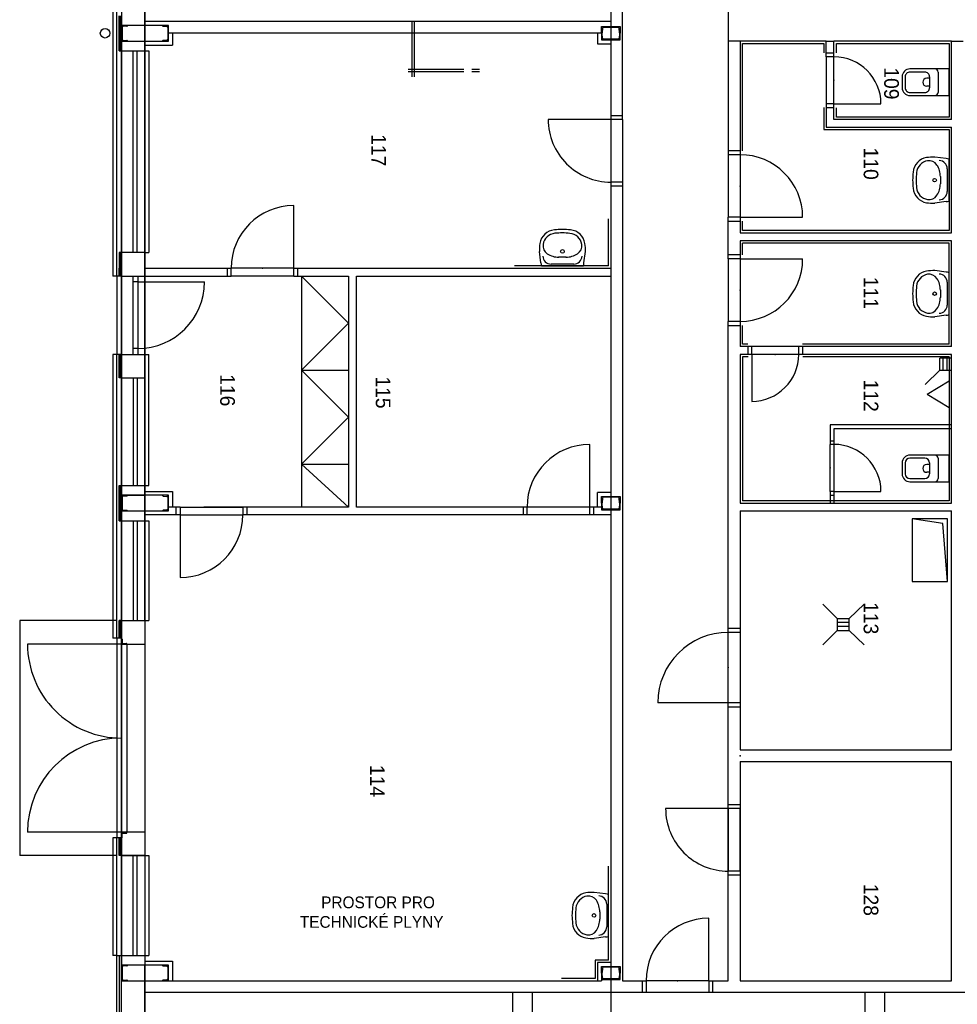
# Model space of a CAD drawing. Header units: millimetres. Extents: x -20525 to 389074, y 15321 to 305607.
# Tile 7 of 12: x -15332 to -3357, y 63581 to 76155. Entities that reach past the tile are written whole.
import ezdxf

# ---------------------------------------------------------------- set-up
doc = ezdxf.new("R2010")
doc.units = ezdxf.units.MM
doc.linetypes.add('DASHDOT', pattern=[10.4, 6.2, -2.1, 0, -2.1])
doc.linetypes.add('DASHED', pattern=[11.05, 8.7, -2.35])
doc.layers.add('_blok SENIK', color=254, linetype='Continuous')
doc.styles.add('VCDSTYLE03', font='txt')

# ---------------------------------------------------------------- blocks, each defined once
blk = doc.blocks.new('Senik')
at = {"color": 0}
for p, q in [((-4299.848411, 6719.906904), (-4299.848798, 3999.900827)), ((-16449.850244, 4849.915613), (-16449.850244, 4999.91576)), ((-16449.850244, 4849.915613), (-16449.850244, 3349.915692)), ((-15449.850814, 4849.915613), (-16449.850244, 4849.915613)), ((-16419.850525, 4819.915506), (-15479.850534, 4819.915506)), ((-16419.850525, 3379.915799), (-16419.850525, 4819.915506)), ((-15754.850803, 4819.915506), (-16094.851757, 4819.915506)), ((-16094.851757, 4819.915506), (-16094.851757, 4319.915403)), ((-15754.850803, 4319.915403), (-15754.850803, 4819.915506)), ((-15479.850534, 4819.915506), (-15479.850534, 3379.915799)), ((-15449.850814, 4849.915613), (-15449.850814, 3349.915692)), ((-13999.849393, 4849.915613), (-15349.850716, 4849.915613)), ((-15349.850716, 3249.915788), (-15349.850716, 4849.915613)), ((-15319.850997, 3219.916069), (-15319.849447, 4819.915506)), ((-15319.849447, 4819.915506), (-14029.849112, 4819.915893)), ((-14949.419343, 4782.690258), (-14968.844514, 4636.448021)), ((-14407.582646, 4819.915893), (-14942.114362, 4819.915893)), ((-14819.783844, 4796.810327), (-14529.578301, 4796.810327)), ((-14400.277666, 4782.690258), (-14380.499028, 4636.448021)), ((-14029.849112, 4819.915893), (-14029.849112, 2179.909778)), ((-13999.849393, 2149.909865), (-13999.849393, 4849.915613)), ((-12549.846421, 4849.915613), (-13899.849295, 4849.915613)), ((-13899.849295, 4849.915613), (-13899.849295, 2149.909865)), ((-12579.845365, 4819.915506), (-13869.848025, 4819.915893)), ((-13869.848025, 4819.915893), (-13869.848025, 2179.909778)), ((-13499.419472, 4782.690258), (-13518.844643, 4636.448021)), ((-12957.582775, 4819.915893), (-13492.114491, 4819.915893)), ((-13369.783973, 4796.810327), (-13079.57843, 4796.810327)), ((-12950.277795, 4782.690258), (-12930.499157, 4636.448021)), ((-12579.845365, 4819.915506), (-12579.845365, 2949.564934)), ((-12549.846421, 4849.915613), (-12549.845646, 2899.910213)), ((-10549.846011, 4849.915613), (-12449.846323, 4849.915613)), ((-12449.846323, 4849.915613), (-12449.845548, 2899.910213)), ((-12419.845829, 4819.915506), (-10579.84573, 4819.915506)), ((-12419.845829, 4819.915506), (-12419.845829, 2952.096563)), ((-12399.845499, 4849.916775), (-12399.845499, 4699.918954)), ((-12249.847677, 4849.916775), (-12399.845499, 4849.916775)), ((-12249.847677, 4793.916317), (-12399.845499, 4793.916317)), ((-12249.847677, 4699.918954), (-12249.847677, 4849.916775)), ((-12112.297158, 4819.915506), (-11772.296205, 4819.915506)), ((-11942.298232, 4539.915541), (-12112.297158, 4819.915506)), ((-11942.298232, 4539.915541), (-11772.296205, 4819.915506)), ((-11549.846216, 4849.915613), (-11549.846216, 3299.915643)), ((-11499.846167, 4849.915613), (-11499.845392, 3349.915692)), ((-10823.41381, 4819.915506), (-11163.414763, 4819.915506)), ((-11163.414763, 4819.915506), (-11163.414763, 4319.915403)), ((-10823.41381, 4319.915403), (-10823.41381, 4819.915506)), ((-10579.84573, 4819.915506), (-10579.84573, 2179.909972)), ((-10549.846786, 2149.910447), (-10549.846011, 4849.915613)), ((-7399.849124, 4849.915613), (-10449.849789, 4849.915613)), ((-10449.849789, 2149.910447), (-10449.849789, 4849.915613)), ((-10349.849691, 4799.914013), (-10349.849691, 4349.911634)), ((-9549.849682, 4799.913238), (-10349.849691, 4799.913238)), ((-9549.849682, 4799.913238), (-10290.641677, 4740.966448)), ((-9549.849682, 4349.91396), (-9549.849682, 4799.913238)), ((-7399.849124, 2149.911028), (-7399.849124, 4849.915613)), ((-7249.848977, 2149.911028), (-7249.848202, 4849.914837)), ((-4449.847395, 4849.915225), (-7249.848202, 4849.915613)), ((-4449.847395, 2149.911609), (-4449.847395, 4849.915225)), ((-16054.851097, 4679.915523), (-15794.851463, 4679.915523)), ((-14722.403741, 4708.88391), (-14626.88399, 4708.840502)), ((-13272.40387, 4708.88391), (-13176.884119, 4708.840502)), ((-12249.847677, 4745.919247), (-12399.845499, 4745.919247)), ((-12249.847677, 4699.918954), (-12399.845499, 4699.918954)), ((-12249.847677, 4699.918954), (-12066.753426, 4514.917067)), ((-11123.414104, 4679.915523), (-10863.414469, 4679.915523)), ((-10290.641677, 4740.966448), (-10349.849691, 4349.911634)), ((-15994.851659, 4569.807515), (-15854.850901, 4569.807515)), ((-15974.899388, 4569.807515), (-15974.899388, 4534.104656)), ((-15874.89929, 4569.807515), (-15874.89929, 4534.104656)), ((-11063.414665, 4569.807515), (-10923.413908, 4569.807515)), ((-11043.462395, 4569.807515), (-11043.462395, 4534.104656)), ((-10943.462297, 4569.807515), (-10943.462297, 4534.104656)), ((-16054.851097, 4509.806914), (-16054.851097, 4319.915403)), ((-15794.851463, 4319.915403), (-15794.851463, 4509.806914)), ((-11123.414104, 4509.806914), (-11123.414104, 4319.915403)), ((-10863.414469, 4319.915403), (-10863.414469, 4509.806914)), ((-10349.849691, 4349.911634), (-9549.849682, 4349.91396)), ((-15994.851659, 4259.915189), (-15854.850901, 4259.915189)), ((-15994.851659, 4219.915305), (-15854.850901, 4219.915305)), ((-11063.414665, 4259.915189), (-10923.413908, 4259.915189)), ((-11063.414665, 4219.915305), (-10923.413908, 4219.915305)), ((-15649.85101, 3349.915692), (-15649.85101, 3949.916281)), ((-10699.846933, 3349.915692), (-10699.846933, 3949.916281)), ((-3999.848892, 3999.900827), (-4299.849186, 3999.900827)), ((-4299.848798, 3999.900827), (-4299.848798, 3749.900582)), ((-9074.998044, 3541.767549), (-9259.999931, 3734.595702)), ((-8925.000222, 3541.767549), (-8739.998336, 3734.595702)), ((-4299.848798, 3749.900582), (-4299.849186, 1749.907729)), ((-3999.848892, 3749.900582), (-4299.849186, 3749.900582)), ((-8925.000222, 3541.767549), (-9074.998044, 3541.767549)), ((-9074.998044, 3391.769727), (-9074.998044, 3541.767549)), ((-9028.997751, 3391.769727), (-9028.997751, 3541.767549)), ((-8981.00068, 3391.769727), (-8981.00068, 3541.767549)), ((-8925.000222, 3391.769727), (-8925.000222, 3541.767549)), ((-16249.851599, 3349.915692), (-16449.850244, 3349.915692)), ((-16449.850244, 3249.915788), (-16449.850244, 3349.915692)), ((-16300.795776, 3379.915799), (-16419.850525, 3379.915799)), ((-16299.851648, 3249.915788), (-16299.851648, 3349.915692)), ((-16249.851599, 3349.915692), (-16249.851599, 3249.915788)), ((-15649.85101, 3349.915692), (-16249.851599, 3349.915692)), ((-15449.850814, 3349.915692), (-15649.85101, 3349.915692)), ((-15649.85101, 3349.915692), (-15649.85101, 3249.915788)), ((-15599.850961, 3349.915692), (-15599.850961, 3249.915788)), ((-15479.850534, 3379.915799), (-15599.458737, 3379.915799)), ((-11549.846216, 3299.915643), (-11297.057769, 3299.915643)), ((-11499.845392, 3349.915692), (-11299.847521, 3349.915692)), ((-11347.057818, 3299.915643), (-11347.057818, 3349.915692)), ((-11299.847521, 3349.915692), (-10699.847708, 3349.915692)), ((-11297.057769, 3349.915692), (-11297.057769, 3299.915643)), ((-10699.847708, 3299.915643), (-11297.057769, 3299.915643)), ((-10699.847708, 3349.915692), (-10699.847708, 3299.915643)), ((-10699.847708, 3299.915643), (-10549.846786, 3299.915643)), ((-10699.846933, 3349.915692), (-10549.846786, 3349.915692)), ((-10649.847659, 3299.915643), (-10649.847659, 3349.915692)), ((-9074.998044, 3391.769727), (-9259.999931, 3208.67567)), ((-9074.998044, 3391.769727), (-8925.000222, 3391.769727)), ((-8925.000222, 3391.769727), (-8739.998336, 3208.67567)), ((-16249.851599, 3249.915788), (-16449.850244, 3249.915788)), ((-16449.850244, 3249.915594), (-16449.850244, 2149.909284)), ((-16419.850525, 2179.909585), (-16419.850525, 3219.916069)), ((-16419.850525, 3219.916069), (-16299.766382, 3219.916069)), ((-16249.851599, 3249.915594), (-15649.85101, 3249.915594)), ((-15649.85101, 3249.915788), (-15349.850716, 3249.915788)), ((-15600.303647, 3219.916069), (-15319.850997, 3219.916069)), ((-14199.849589, 2149.909284), (-14199.849589, 2949.910068)), ((-13669.84938, 2149.909478), (-13669.84938, 2949.909487)), ((-12549.846421, 2949.910262), (-12449.845548, 2949.910262)), ((-12449.845548, 2899.910213), (-12549.845646, 2899.910213)), ((-12549.845646, 2899.910213), (-12549.845646, 2299.910206)), ((-12449.845548, 2899.909825), (-12449.845548, 2299.910206)), ((-12449.845548, 2299.910206), (-12549.845646, 2299.910206)), ((-12549.845646, 2299.910206), (-12549.845646, 2149.910059)), ((-12449.845548, 2299.910206), (-12449.845548, 2149.910059)), ((-12449.845548, 2299.909818), (-11849.845735, 2299.909818)), ((-16449.850244, 2149.909284), (-14999.850373, 2149.909478)), ((-16449.850244, 2149.909284), (-16449.850244, 1999.90623)), ((-15051.144917, 2179.909778), (-16419.850525, 2179.909585)), ((-15049.850422, 2149.909478), (-15049.850422, 1999.90623)), ((-14999.850373, 2149.909478), (-14999.850373, 1999.90623)), ((-14999.850373, 2149.909284), (-14199.848039, 2149.909284)), ((-14199.849589, 2149.909671), (-13999.849393, 2149.909671)), ((-14199.849589, 2149.909671), (-14199.849589, 1999.90623)), ((-14029.849112, 2179.909778), (-14151.032414, 2179.909778)), ((-14149.84954, 1999.90623), (-14149.84954, 2149.909671)), ((-13899.849295, 2149.909865), (-13669.84938, 2149.909865)), ((-13719.581228, 2179.909778), (-13869.848025, 2179.909778)), ((-13719.849429, 2149.909478), (-13719.849429, 1999.90623)), ((-13669.84938, 2149.909865), (-13669.84938, 1999.90623)), ((-13669.84938, 2149.909478), (-12869.850146, 2149.909865)), ((-12869.84937, 2149.910059), (-12549.846421, 2149.910059)), ((-12869.84937, 2149.910059), (-12869.84937, 1999.90623)), ((-12819.850097, 1999.906424), (-12819.850097, 2149.909865)), ((-12579.845365, 2179.909778), (-12819.467949, 2179.909778)), ((-12579.845365, 2250.102587), (-12579.845365, 2179.909778)), ((-12549.845646, 2249.910157), (-12449.845548, 2249.910157)), ((-12449.845548, 2149.910059), (-10549.846786, 2149.910447)), ((-12419.845829, 2251.977666), (-12419.845829, 2179.909972)), ((-12419.845829, 2179.909972), (-10579.84573, 2179.909972)), ((-10449.849789, 2149.910447), (-8899.849044, 2149.91064)), ((-8949.849093, 2149.911028), (-8949.849093, 1999.90778)), ((-8899.849044, 2149.91064), (-7999.848937, 2149.910834)), ((-8899.849044, 2149.91064), (-8899.849044, 1999.906424)), ((-7999.848937, 2149.910834), (-7399.849124, 2149.911028)), ((-7999.848937, 2149.910834), (-7999.848937, 1999.906424)), ((-7949.848888, 1999.906424), (-7949.848888, 2149.909865)), ((-7249.848977, 2149.911028), (-4449.847395, 2149.911609)), ((-6699.849213, 1999.906424), (-6699.849213, 2149.909865)), ((-6649.849164, 2149.910834), (-6649.849164, 1999.906424)), ((-5849.849155, 2149.91064), (-6649.849164, 2149.910834)), ((-5849.849155, 2149.91064), (-5849.849155, 1999.906424)), ((-5799.849106, 2149.911028), (-5799.849106, 1999.90778)), ((-20699.842008, 1999.90623), (-16449.850244, 1999.90623)), ((-16449.850244, 1999.90623), (-14999.850373, 1999.90623)), ((-14999.850373, 1999.905842), (-14199.849589, 1999.905842)), ((-13669.84938, 1999.90623), (-14199.849589, 1999.90623)), ((-13669.84938, 1999.905842), (-12869.84937, 1999.905842)), ((-8899.849044, 1999.906424), (-12869.84937, 1999.90623)), ((-7999.848937, 1999.906036), (-8899.849044, 1999.906424)), ((-4449.847395, 1999.90623), (-7999.848937, 1999.906424)), ((-7999.848937, 1999.905649), (-7999.848937, 1099.905542)), ((-6649.849164, 1999.906036), (-5849.849155, 1999.906424)), ((-6649.849164, 1999.905649), (-6649.849164, 1199.90564)), ((-4449.847395, 1749.907729), (-4449.847395, 1999.90623)), ((-4449.849333, 1799.907778), (-4299.849186, 1799.907778)), ((-4449.847395, 1749.907729), (-5249.847404, 1749.907341)), ((-4449.849333, 1749.907729), (-4449.849333, 949.90772)), ((-4449.847395, 1749.907729), (-4299.849186, 1749.907729)), ((-4299.848798, 1749.907729), (-4299.848798, 949.90772)), ((-4449.849333, 899.907671), (-4299.849186, 899.907768)), ((-4449.847008, 649.90762), (-4449.847008, 949.90772)), ((-4449.847008, 949.90772), (-4299.849186, 949.90772)), ((-4299.849186, 949.90772), (-4299.849186, -500.233858)), ((-15449.849264, 649.90762), (-20699.842008, 649.907668)), ((-15499.849313, 499.907424), (-15499.849313, 649.90762)), ((-15449.849264, 649.907668), (-15449.849264, 499.907424)), ((-15449.849264, 649.907668), (-14649.85003, 649.907668)), ((-14649.85003, 649.907668), (-14649.85003, 499.907327)), ((-14649.85003, 649.90762), (-4449.84662, 649.90762)), ((-14599.849981, 649.907668), (-14599.849981, 499.907279)), ((-16634.849806, 499.907279), (-16634.849806, 619.907319)), ((-16634.849806, 619.907319), (-16549.848792, 619.907319)), ((-16625.34961, 592.265595), (-16625.34961, 499.907279)), ((-16555.831373, 609.828864), (-16613.385999, 605.224494)), ((-16464.847779, 619.907416), (-16549.848792, 619.907416)), ((-16549.848792, 619.907416), (-16549.848792, 616.308023)), ((-16549.848792, 619.907319), (-16549.848792, 616.307926)), ((-16543.866212, 609.828961), (-16486.311585, 605.224591)), ((-16474.347974, 592.265692), (-16474.347974, 499.907279)), ((-16464.847779, 499.907279), (-16464.847779, 619.907416)), ((-10634.848575, 499.907279), (-10634.848575, 619.907319)), ((-10634.848575, 619.907319), (-10549.847561, 619.907319)), ((-10625.348379, 592.265595), (-10625.348379, 499.907279)), ((-10555.830142, 609.828864), (-10613.384769, 605.224494)), ((-10464.846548, 619.907416), (-10549.847561, 619.907416)), ((-10549.847561, 619.907416), (-10549.847561, 616.308023)), ((-10549.847561, 619.907319), (-10549.847561, 616.307926)), ((-10543.864981, 609.828961), (-10486.310354, 605.224591)), ((-10474.346743, 592.265692), (-10474.346743, 499.907279)), ((-10464.846548, 499.907279), (-10464.846548, 619.907416)), ((-4634.847344, 499.907279), (-4634.847344, 619.907319)), ((-4634.847344, 619.907319), (-4549.84633, 619.907319)), ((-4625.347149, 592.265595), (-4625.347149, 499.907279)), ((-4555.828911, 609.828864), (-4613.383538, 605.224494)), ((-4464.845317, 619.907416), (-4549.84633, 619.907416)), ((-4549.84633, 619.907416), (-4549.84633, 616.308023)), ((-4549.84633, 619.907319), (-4549.84633, 616.307926)), ((-4543.86375, 609.828961), (-4486.309123, 605.224591)), ((-4474.345512, 592.265692), (-4474.345512, 499.907279)), ((-4464.845317, 499.907279), (-4464.845317, 619.907416)), ((-21350.109296, 499.907327), (-16699.850489, 499.906697)), ((-16699.850489, 499.906697), (-16699.850489, -5450.094872)), ((-16634.849806, 379.907239), (-16634.849806, 499.907279)), ((-16549.848792, 379.907239), (-16634.849806, 379.907239)), ((-16625.34961, 499.907279), (-16625.34961, 407.548962)), ((-16613.385999, 394.590063), (-16555.831373, 389.985693)), ((-16549.850342, 379.907239), (-16549.850342, -5150.097291)), ((-16549.848792, 383.506631), (-16549.848792, 379.907239)), ((-16549.848792, 383.506631), (-16549.848792, 379.907239)), ((-16549.848792, 379.907239), (-16549.848792, 379.907239)), ((-16549.848792, 379.907239), (-16464.847779, 379.907239)), ((-16549.848792, 379.907239), (-16549.848792, 379.907239)), ((-16486.311585, 394.590063), (-16543.866212, 389.985693)), ((-16474.347974, 499.907279), (-16474.347974, 407.548962)), ((-16464.847779, 499.907279), (-15449.849264, 499.907424)), ((-16464.847779, 379.907239), (-16464.847779, 499.907279)), ((-16414.84773, 329.907238), (-16414.84773, 499.907279)), ((-15449.849264, 499.907424), (-14649.85003, 499.907376)), ((-15449.849264, 499.907424), (-15449.849264, -300.092585)), ((-15449.849264, 499.907424), (-14649.85003, 499.907376)), ((-14649.85003, 499.907424), (-13549.850502, 499.907376)), ((-13579.853322, 469.907269), (-14179.85391, 469.907269)), ((-13579.853322, 469.907269), (-13579.853322, -730.092745)), ((-13549.850502, -3550.09456), (-13549.850502, 499.907279)), ((-13449.850404, 499.907376), (-10634.848575, 499.908974)), ((-13449.850404, -2750.095907), (-13449.850404, 499.907376)), ((-10684.848624, 499.907279), (-10684.848624, 329.907214)), ((-10634.848575, 379.907239), (-10634.848575, 499.907279)), ((-10549.847561, 379.907239), (-10634.848575, 379.907239)), ((-10625.348379, 499.907279), (-10625.348379, 407.548962)), ((-10613.384769, 394.590063), (-10555.830142, 389.985693)), ((-10549.847561, 383.506631), (-10549.847561, 379.907239)), ((-10549.847561, 383.506631), (-10549.847561, 379.907239)), ((-10549.847561, 379.907239), (-10549.847561, 379.907239)), ((-10549.847561, 379.907239), (-10464.846548, 379.907239)), ((-10549.847561, 379.907239), (-10549.847561, 379.907239)), ((-10486.310354, 394.590063), (-10543.864981, 389.985693)), ((-10499.849063, 379.907239), (-10499.849063, 229.907237)), ((-10474.346743, 499.907279), (-10474.346743, 407.548962)), ((-10464.846548, 379.907239), (-10464.846548, 499.907279)), ((-10399.848965, 499.907473), (-10399.848965, 229.907237)), ((-10399.848965, 499.907473), (-4634.847344, 499.907279)), ((-4714.8475, 469.907269), (-5914.847126, 469.907172)), ((-5559.418044, 432.681585), (-5578.843215, 286.439373)), ((-5017.581348, 469.90722), (-5552.113064, 469.90722)), ((-5429.782546, 446.801654), (-5139.577003, 446.801654)), ((-5010.276368, 432.681585), (-4990.49773, 286.439349)), ((-4714.8475, 469.907269), (-4714.8475, 299.907204)), ((-4684.847393, 499.907279), (-4684.847393, 329.907214)), ((-4634.847344, 379.907239), (-4634.847344, 499.907279)), ((-4549.84633, 379.907239), (-4634.847344, 379.907239)), ((-4625.347149, 499.907279), (-4625.347149, 407.548962)), ((-4613.383538, 394.590063), (-4555.828911, 389.985693)), ((-4549.84633, 383.506631), (-4549.84633, 379.907239)), ((-4549.84633, 383.506631), (-4549.84633, 379.907239)), ((-4549.84633, 379.907239), (-4549.84633, 379.907239)), ((-4549.84633, 379.907239), (-4464.845317, 379.907239)), ((-4549.84633, 379.907239), (-4549.84633, 379.907239)), ((-4486.309123, 394.590063), (-4543.86375, 389.985693)), ((-4474.345512, 499.907279), (-4474.345512, 407.548962)), ((-4464.845317, 379.907239), (-4464.845317, 499.907279)), ((-4464.845317, 379.907239), (-4449.847008, 379.907239)), ((-4449.847008, -5150.093415), (-4449.847008, 379.907239)), ((-16550.935547, 329.907238), (-16414.84773, 329.907238)), ((-10499.849063, 329.907238), (-10684.848624, 329.907214)), ((-10499.849063, 279.907238), (-10399.848965, 279.907238)), ((-5332.402443, 358.875237), (-5236.882692, 358.831829)), ((-4714.8475, 299.907204), (-4479.847502, 299.907204)), ((-4684.847393, 329.907214), (-4449.847008, 329.907238)), ((-4479.847502, 299.907204), (-4479.847502, -130.092738)), ((-13617.078957, 156.10382), (-13763.321194, 175.528991)), ((-13579.853322, -385.732828), (-13579.853322, 148.79884)), ((-10499.849063, 229.907237), (-11299.849072, 229.907479)), ((-10399.848965, 229.907237), (-10499.849063, 229.907237)), ((-10499.849063, 229.907237), (-10499.849063, -570.092772)), ((-10499.849063, 229.907237), (-10499.849063, -570.092772)), ((-10399.848965, 229.907237), (-10399.848965, -570.092772)), ((-13602.958889, 26.468322), (-13602.958889, -263.737318)), ((-13690.885305, -70.911781), (-13690.928713, -166.43163)), ((-13617.078957, -393.037808), (-13763.321194, -412.816567)), ((-4299.849186, -500.233858), (-4299.849186, -750.233861)), ((-3999.848892, -500.233858), (-4299.849186, -500.233858)), ((-10499.849063, -570.092772), (-10499.849063, -2750.095907)), ((-10399.848965, -570.092772), (-10499.849063, -570.092772)), ((-10499.849063, -620.092676), (-10399.848965, -620.092676)), ((-10399.848965, -570.092772), (-10399.848965, -4200.09636)), ((-4299.849186, -750.233861), (-4299.849186, -5450.09526)), ((-3999.848892, -750.233861), (-4299.849186, -750.233861)), ((-16085.740685, -1176.80608), (-16085.740685, -1276.799977)), ((-16055.742516, -1176.80608), (-16055.742516, -1276.799977)), ((-16085.740685, -1376.803176), (-16085.740685, -2086.798601)), ((-16055.742516, -1376.803176), (-16055.742516, -2086.798601)), ((-16705.222255, -2011.285187), (-15995.22683, -2011.285187)), ((-16705.222255, -2041.283356), (-15995.22683, -2041.283356)), ((-10499.849063, -2750.095907), (-13449.850404, -2750.095907)), ((-13449.850404, -3550.09456), (-13449.850404, -2850.094455)), ((-13449.850404, -2850.094455), (-10499.849063, -2850.096393)), ((-12849.849816, -2850.095618), (-13449.850404, -3450.094462)), ((-12249.850778, -3450.094462), (-12849.849816, -2850.095618)), ((-12249.850778, -3450.094462), (-12249.850003, -2850.09523)), ((-11649.85019, -2850.095618), (-12249.850778, -3450.094462)), ((-11649.85019, -2850.095618), (-11049.851152, -3450.094462)), ((-11049.851152, -3450.094462), (-11049.850377, -2850.096005)), ((-11049.851152, -3450.094462), (-10499.849063, -2850.096393)), ((-10499.849063, -2850.096393), (-10499.849063, -4200.09636)), ((-13549.850502, -3500.094511), (-13449.850404, -3500.094511)), ((-13449.850404, -3450.094462), (-10499.849063, -3450.094462)), ((-13549.850502, -3550.09456), (-14349.851286, -3550.09456)), ((-13449.850404, -3550.09456), (-13549.850502, -3550.09456)), ((-13549.850502, -3550.09456), (-13549.850502, -4350.094569)), ((-13449.850404, -3550.09456), (-13449.850404, -4350.094569)), ((-10499.849063, -4150.096311), (-10399.848965, -4150.096311)), ((-10499.849063, -4200.09636), (-10399.848965, -4200.09636)), ((-10499.849063, -4200.09636), (-10499.849063, -4700.093362)), ((-10499.849063, -5000.096369), (-10499.849063, -4200.09636)), ((-10399.848965, -5000.096369), (-10399.848965, -4200.09636)), ((-10399.848965, -5000.096369), (-10399.848965, -4200.09636)), ((-13449.850404, -4350.094569), (-13549.850502, -4350.094569)), ((-13549.850502, -5450.09526), (-13549.850502, -4350.094569)), ((-13549.850502, -4400.095005), (-13449.850404, -4400.095005)), ((-13449.850404, -5450.09526), (-13449.850404, -4350.094569)), ((-13374.851881, -5540.088216), (-13374.851881, -4690.087771)), ((-10499.849063, -5000.096369), (-10499.849063, -4700.093362)), ((-10499.849063, -5000.096369), (-10499.849063, -5150.096516)), ((-10499.849063, -5000.096369), (-10399.848965, -5000.096369)), ((-10399.848965, -5000.096369), (-10399.848965, -5450.096035)), ((-10399.848965, -5000.096369), (-9599.848955, -5000.096369)), ((-16449.848694, -5150.097291), (-16649.84889, -5150.097291)), ((-16649.84889, -5150.097291), (-16649.84889, -5750.098654)), ((-16549.848792, -5150.097291), (-16649.84889, -5150.097291)), ((-16649.84889, -5150.097291), (-16649.84889, -5225.097364)), ((-16549.848792, -5100.098017), (-16399.853296, -5100.098017)), ((-16449.848694, -5150.097291), (-16549.848792, -5150.097291)), ((-16449.848694, -5750.098654), (-16449.848694, -5150.097291)), ((-16449.848694, -5225.097364), (-16449.848694, -5150.097291)), ((-16399.853296, -5450.092934), (-16399.853296, -5100.098017)), ((-10699.849259, -5450.092934), (-10699.849259, -5100.098017)), ((-10699.849259, -5100.098017), (-10499.849063, -5100.098017)), ((-10449.849014, -5150.096516), (-10649.84921, -5150.096516)), ((-10649.84921, -5150.096516), (-10649.84921, -5750.097879)), ((-10549.849112, -5150.096516), (-10649.84921, -5150.096516)), ((-10649.84921, -5150.096516), (-10649.84921, -5225.096589)), ((-10449.849014, -5150.096516), (-10549.849112, -5150.096516)), ((-10398.679268, -5050.096418), (-10499.849063, -5050.096418)), ((-10449.849014, -5750.097879), (-10449.849014, -5150.096516)), ((-10449.849014, -5225.096589), (-10449.849014, -5150.096516)), ((-4699.849578, -5450.092934), (-4699.849578, -5100.098017)), ((-4699.849578, -5100.098017), (-4449.857472, -5100.098017)), ((-4449.849333, -5150.095741), (-4649.849529, -5150.095741)), ((-4649.849529, -5150.095741), (-4649.849529, -5750.097104)), ((-4549.849431, -5150.095741), (-4649.849529, -5150.095741)), ((-4649.849529, -5150.095741), (-4649.849529, -5225.095814)), ((-4449.849333, -5150.095741), (-4549.849431, -5150.095741)), ((-4449.849333, -5750.097104), (-4449.849333, -5150.095741)), ((-4449.849333, -5225.095814), (-4449.849333, -5150.095741)), ((-16649.84889, -5225.097364), (-16646.887831, -5225.097364)), ((-16649.84889, -5225.097364), (-16649.84889, -5225.097364)), ((-16640.9068, -5219.575996), (-16636.876039, -5169.180622)), ((-16625.413172, -5158.597547), (-16549.848792, -5158.597547)), ((-16549.848792, -5158.597547), (-16474.284412, -5158.597547)), ((-16462.821546, -5169.180622), (-16458.790784, -5219.575996)), ((-16452.809754, -5225.097364), (-16449.848694, -5225.097364)), ((-10649.84921, -5225.096589), (-10646.88815, -5225.096589)), ((-10649.84921, -5225.096589), (-10649.84921, -5225.096589)), ((-10640.90712, -5219.575221), (-10636.876358, -5169.179847)), ((-10625.413492, -5158.596772), (-10549.849112, -5158.596772)), ((-10549.849112, -5158.596772), (-10474.284731, -5158.596772)), ((-10462.821865, -5169.179847), (-10458.791103, -5219.575221)), ((-10452.810073, -5225.096589), (-10449.849014, -5225.096589)), ((-4649.849529, -5225.095814), (-4646.888469, -5225.095814)), ((-4649.849529, -5225.095814), (-4649.849529, -5225.095814)), ((-4640.907439, -5219.574446), (-4636.876677, -5169.179072)), ((-4625.413811, -5158.595997), (-4549.849431, -5158.595997)), ((-4549.849431, -5158.595997), (-4474.285051, -5158.595997)), ((-4462.822185, -5169.179072), (-4458.791423, -5219.574446)), ((-4452.810393, -5225.095814), (-4449.849333, -5225.095814)), ((-16324.850122, -5450.094872), (-16324.850122, -5400.094048)), ((-16324.850122, -5400.094048), (-13749.850698, -5400.094048)), ((-13749.850698, -5450.092934), (-13749.850698, -5400.094048)), ((-10774.852433, -5400.095211), (-12449.850199, -5400.095211)), ((-12449.850199, -5450.09526), (-12449.850199, -5400.095211)), ((-10774.852433, -5450.09526), (-10774.852433, -5400.095211)), ((-10324.851992, -5450.092934), (-10324.851992, -5400.092885)), ((-10324.851992, -5400.092885), (-9049.852292, -5400.092885)), ((-9049.852292, -5450.096035), (-9049.852292, -5400.092885)), ((-6049.854002, -5450.094484), (-6049.854002, -5400.094435)), ((-6049.854002, -5400.094435), (-4774.851202, -5400.094435)), ((-4774.851202, -5450.094872), (-4774.851202, -5400.094435)), ((-16634.851356, -5450.094872), (-22449.854576, -5450.096035)), ((-16649.84889, -5450.092934), (-22449.846824, -5450.096035)), ((-16774.850563, -5450.094872), (-16699.850489, -5450.094872)), ((-16699.850489, -5450.097973), (-16449.848694, -5450.097973)), ((-16649.855091, -5450.094872), (-16649.855091, -5750.098654)), ((-10649.84921, -5450.097197), (-16649.855091, -5450.094872)), ((-16324.850122, -5450.095647), (-16649.84889, -5450.092934)), ((-16324.850122, -5450.094872), (-16449.854895, -5450.094872)), ((-16449.854895, -5450.094872), (-10649.84921, -5450.09526)), ((-16324.850122, -5750.098654), (-16324.850122, -5450.095647)), ((-16324.850122, -5750.098654), (-16324.850122, -5450.095647)), ((-13549.850502, -5450.092934), (-13749.850698, -5450.092934)), ((-13749.850698, -5450.092934), (-13749.850698, -5750.092841)), ((-13449.850404, -5750.094391), (-13449.850404, -5450.094872)), ((-13449.850404, -5450.09526), (-12449.850199, -5450.09526)), ((-12449.850199, -5750.094391), (-12449.850199, -5450.09526)), ((-12449.850199, -5450.09526), (-12149.849905, -5450.09526)), ((-12149.849905, -5750.094779), (-12149.849905, -5450.09526)), ((-10774.852433, -5750.098267), (-10774.852433, -5450.09526)), ((-10774.851658, -5450.09526), (-10649.84921, -5450.09526)), ((-10649.849985, -5750.097879), (-10649.84921, -5450.097197)), ((-10399.848965, -5450.096035), (-10649.84921, -5450.096035)), ((-10449.855215, -5450.096035), (-4649.849529, -5450.096035)), ((-10449.849014, -5750.097879), (-10449.849014, -5450.096035)), ((-10449.849014, -5450.096035), (-4649.849529, -5450.096035)), ((-10324.851992, -5450.096035), (-10399.848965, -5450.096035)), ((-10324.851992, -5750.098267), (-10324.851992, -5450.096035)), ((-9049.852292, -5450.096035), (-8749.851998, -5450.096035)), ((-9049.852292, -5750.095166), (-9049.852292, -5450.096035)), ((-8749.851998, -5450.096035), (-6349.852746, -5450.094097)), ((-8749.851998, -5750.095554), (-8749.851998, -5450.096035)), ((-6349.851196, -5450.094484), (-6349.852746, -5750.094003)), ((-6349.851196, -5450.094484), (-6049.850901, -5450.094872)), ((-6049.854002, -5750.094391), (-6049.854002, -5450.094872)), ((-6049.854002, -5450.094872), (-4649.849529, -5450.094872)), ((-6049.850901, -5450.094872), (-6049.852452, -5750.094003)), ((-4774.852365, -5750.094779), (-4774.851202, -5450.094872)), ((-4774.851202, -5450.094872), (-4649.849529, -5450.094872)), ((-4649.849529, -5450.094872), (-4649.849529, -5750.097104)), ((-4299.849186, -5450.09526), (-4649.849529, -5450.09526)), ((-4649.849529, -5450.096035), (-4649.849529, -5750.097104)), ((1350.153058, -5450.09526), (-4299.849186, -5450.09526)), ((-13749.850698, -5550.09497), (-16324.850122, -5550.095358)), ((-13749.850698, -5600.095407), (-16324.850122, -5600.095407)), ((-13449.850404, -5540.088216), (-12449.850199, -5540.088216)), ((-12449.850199, -5600.093081), (-13449.850404, -5600.093081)), ((-13374.850331, -5540.088216), (-13374.850331, -5600.092694)), ((-12524.849497, -5540.088216), (-12524.849497, -5600.092694)), ((-12149.849905, -5550.095358), (-10774.852433, -5550.095358)), ((-12149.849905, -5600.095407), (-10774.852433, -5600.095407)), ((-10324.851992, -5550.095358), (-9049.852292, -5550.095358)), ((-10324.851992, -5600.095407), (-9049.852292, -5600.095407)), ((-4774.851202, -5550.095358), (-6049.852452, -5550.095358)), ((-4774.851202, -5600.095407), (-6049.850901, -5600.094631)), ((-22464.348265, -5750.099429), (-16649.84889, -5750.098654)), ((-22449.846824, -5750.099429), (-16649.84889, -5750.099429)), ((-16774.852113, -5750.098654), (-16324.850122, -5750.098654)), ((-16774.850563, -5765.099677), (-16329.521155, -5765.099677)), ((-16324.850122, -5780.099536), (-16774.850563, -5780.099536)), ((-16649.855091, -5750.098654), (-10649.849985, -5750.097879)), ((-16649.84889, -5675.098581), (-16646.887831, -5675.098581)), ((-16649.84889, -5750.098654), (-16649.84889, -5675.098581)), ((-16649.84889, -5675.098581), (-16649.84889, -5675.098581)), ((-16649.84889, -5750.098654), (-16449.848694, -5750.098654)), ((-16549.848792, -5750.098654), (-16649.84889, -5750.098654)), ((-16649.84889, -5750.099429), (-16324.850122, -5750.098654)), ((-16640.9068, -5680.619949), (-16636.876039, -5731.015323)), ((-16625.413172, -5741.598398), (-16549.848792, -5741.598398)), ((-16549.848792, -5741.598398), (-16474.284412, -5741.598398)), ((-16449.848694, -5750.098654), (-16549.848792, -5750.098654)), ((-16462.821546, -5731.015323), (-16458.790784, -5680.619949)), ((-16452.809754, -5675.098581), (-16449.848694, -5675.098581)), ((-16449.848694, -5675.098581), (-16449.848694, -5750.098654)), ((-10649.84921, -5750.097879), (-16449.848694, -5750.098654)), ((-16324.850122, -5780.099536), (-16324.850122, -5750.098654)), ((-13749.850698, -5750.092841), (-13449.850404, -5750.094391)), ((-13749.850698, -5754.723178), (-13749.850698, -5780.099149)), ((-13749.850698, -5765.099289), (-13449.850404, -5765.099289)), ((-13749.850698, -5780.099149), (-13549.850502, -5780.099536)), ((-13449.850404, -5780.099149), (-13549.850502, -5780.099149)), ((-13449.850404, -5750.094391), (-13449.850404, -5780.099149)), ((-13449.850404, -5750.094391), (-12449.850199, -5750.094391)), ((-13449.850404, -5780.099149), (-13449.850404, -5860.099305)), ((-12449.850199, -5750.094391), (-12449.850199, -5780.099149)), ((-12449.850199, -5750.094779), (-12149.849905, -5750.094779)), ((-12449.850199, -5765.099289), (-12152.097055, -5765.099289)), ((-12149.849905, -5780.099149), (-12449.850199, -5780.099149)), ((-12449.850199, -5780.099149), (-12449.849424, -5860.099305)), ((-12149.849905, -5750.094779), (-12149.849905, -5780.099149)), ((-10774.852433, -5780.099536), (-10774.852433, -5750.098267)), ((-10774.852433, -5750.098267), (-10324.851992, -5750.098267)), ((-10774.852433, -5765.099677), (-10328.618428, -5765.099677)), ((-10324.851992, -5780.099536), (-10774.852433, -5780.099536)), ((-10649.84921, -5675.097806), (-10646.88815, -5675.097806)), ((-10649.84921, -5750.097879), (-10649.84921, -5675.097806)), ((-10649.84921, -5675.097806), (-10649.84921, -5675.097806)), ((-10649.84921, -5750.097879), (-10449.849014, -5750.097879)), ((-10549.849112, -5750.097879), (-10649.84921, -5750.097879)), ((-10640.90712, -5680.619174), (-10636.876358, -5731.014548)), ((-10625.413492, -5741.597623), (-10549.849112, -5741.597623)), ((-10549.849112, -5741.597623), (-10474.284731, -5741.597623)), ((-10449.849014, -5750.097879), (-10549.849112, -5750.097879)), ((-10462.821865, -5731.014548), (-10458.791103, -5680.619174)), ((-10452.810073, -5675.097806), (-10449.849014, -5675.097806)), ((-10449.849014, -5675.097806), (-10449.849014, -5750.097879)), ((-10449.849014, -5750.094391), (-4649.849529, -5750.094391)), ((-4649.849529, -5750.097104), (-10449.849014, -5750.097879)), ((-10324.851992, -5780.099536), (-10324.851992, -5750.098267)), ((-9049.853067, -5750.095166), (-9049.855393, -5780.098761)), ((-9049.855393, -5765.098901), (-8828.130941, -5765.098901)), ((-8824.430392, -5780.099149), (-9049.855393, -5780.098761)), ((-9049.852292, -5750.095166), (-8749.851998, -5750.095554)), ((-8824.430392, -5750.100592), (-8824.430392, -5780.099149)), ((-8824.430392, -5780.099149), (-8824.430392, -5860.099305)), ((-8819.850826, -5750.100592), (-8819.850826, -5747.100775)), ((-8749.851998, -5750.100592), (-8819.850826, -5750.100592)), ((-8819.850826, -5750.100592), (-8819.850826, -5750.100592)), ((-8814.852682, -5742.100693), (-8767.850899, -5742.100693)), ((-8757.85151, -5732.100528), (-8757.85151, -5685.100683)), ((-8752.850265, -5680.100601), (-8749.851998, -5680.100601)), ((-8749.855099, -5680.100601), (-6349.855846, -5680.098663)), ((-8749.851998, -5680.100601), (-8749.851998, -5750.100592)), ((-8749.851998, -5750.097879), (-8749.851998, -6950.099831)), ((-6349.855846, -5750.098267), (-8749.851998, -5750.098654)), ((-8749.851998, -5750.099429), (-7549.855472, -5750.100592)), ((-6349.855846, -5750.100592), (-7549.855472, -5750.100592)), ((-6349.855846, -5750.098267), (-6349.855846, -6950.099831)), ((-6349.852746, -5750.094003), (-6049.852452, -5750.094003)), ((-6342.281115, -5680.100601), (-6345.279382, -5680.100601)), ((-6345.279382, -5680.100601), (-6345.279382, -5750.100592)), ((-6345.279382, -5750.100592), (-6275.280553, -5750.100592)), ((-6337.27987, -5732.100528), (-6337.27987, -5685.100683)), ((-6280.278698, -5742.100693), (-6327.28048, -5742.100693)), ((-6275.280553, -5750.100592), (-6275.280553, -5747.100775)), ((-6275.280553, -5750.100592), (-6275.280553, -5780.098374)), ((-6275.280553, -5750.100592), (-6275.280553, -5750.100592)), ((-6275.280553, -5765.098514), (-6052.032164, -5765.098514)), ((-6049.855165, -5780.098374), (-6275.280553, -5780.098374)), ((-6275.280553, -5780.098374), (-6275.280166, -5860.099305)), ((-6049.852452, -5750.094003), (-6049.855552, -5780.097598)), ((-4649.849529, -5750.097104), (-6049.854002, -5750.094391)), ((-4774.852752, -5810.098481), (-4774.852365, -5750.094779)), ((1350.153058, -5750.095554), (-4774.852752, -5750.095166)), ((-4774.852752, -5780.097986), (2535.332852, -5780.097986)), ((-4649.849529, -5675.09703), (-4646.888469, -5675.09703)), ((-4649.849529, -5750.097104), (-4649.849529, -5675.09703)), ((-4649.849529, -5675.09703), (-4649.849529, -5675.09703)), ((-4649.849529, -5750.097104), (-4449.849333, -5750.097104)), ((-4549.849431, -5750.097104), (-4649.849529, -5750.097104)), ((-4640.907439, -5680.618399), (-4636.876677, -5731.013773)), ((-4625.413811, -5741.596848), (-4549.849431, -5741.596848)), ((-4549.849431, -5741.596848), (-4474.285051, -5741.596848)), ((-4449.849333, -5750.097104), (-4549.849431, -5750.097104)), ((-4462.822185, -5731.013773), (-4458.791423, -5680.618399)), ((-4452.810393, -5675.09703), (-4449.849333, -5675.09703)), ((-4449.849333, -5675.09703), (-4449.849333, -5750.097104)), ((-18275.281465, -5860.10008), (-13449.850404, -5860.099305)), ((-13449.850404, -5810.099256), (-12449.850199, -5810.099256)), ((-12449.849424, -5860.099305), (-8824.430392, -5860.099305)), ((-9049.855393, -5810.099256), (-9049.855393, -7050.099929)), ((-8824.430392, -5810.098868), (-6275.280553, -5810.098481)), ((-6275.280166, -5860.099305), (-4774.852752, -5860.099305)), ((-6049.855552, -5810.097705), (-6049.855552, -7050.098378)), ((2550.146483, -5810.098093), (-4774.852752, -5810.098481)), ((-4774.852752, -5810.098481), (-4774.852752, -5860.099305)), ((-9049.855393, -7050.099929), (-6049.855552, -7050.098378))]:
    blk.add_line(p, q, dxfattribs=at)
at = {"color": 0, "linetype": 'DASHDOT'}
for p, q in [((-28849.848447, 499.907279), (37950.148823, 499.907279)), ((-28849.848447, -5450.092934), (37850.154926, -5450.092934)), ((-13549.850502, -5450.095647), (-13449.850404, -5450.094872))]:
    blk.add_line(p, q, dxfattribs=at)
at = {"color": 0, "linetype": 'DASHED'}
for p, q in [((-13749.850698, -5450.095647), (-16324.850122, -5450.095647)), ((-12149.849905, -5450.09526), (-10774.852433, -5450.09526)), ((-9049.853067, -5450.096035), (-10324.851992, -5450.096035)), ((-6049.850901, -5450.094872), (-4774.851202, -5450.094872)), ((-13449.850404, -5810.099256), (-18275.281465, -5810.099643)), ((-8824.430392, -5810.098868), (-12449.849424, -5810.099256)), ((-4774.852752, -5810.098481), (-6275.280553, -5810.098481))]:
    blk.add_line(p, q, dxfattribs=at)
at = {"color": 0}
for centre, radius in [((-14674.673321, 4635.182982), 23.091624), ((-13224.67345, 4635.182982), 23.091624), ((-5284.672023, 285.174309), 23.091624), ((-13764.586233, -118.642298), 23.091624), ((-16549.851893, -5960.095915), 59.999439)]:
    blk.add_circle(centre, radius, dxfattribs=at)
for centre, radius, start, end in [((-14872.444196, 4786.915582), 77.092557, 154.6542, 183.1433), ((-14819.783844, 4691.514815), 105.297582, 90, 178.2989), ((-14529.578301, 4691.514815), 105.297546, 1.70109, 90), ((-14477.252813, 4786.912869), 77.092787, 356.8587, 25.3484), ((-13422.444325, 4786.915582), 77.092642, 154.6542, 183.1433), ((-13369.783973, 4691.514815), 105.297389, 90, 178.2989), ((-13079.57843, 4691.514815), 105.297401, 1.70109, 90), ((-13027.252942, 4786.912481), 77.092521, 356.859, 25.3484), ((-16054.851097, 4639.914864), 40.000653, 90, 179.9989), ((-15794.851463, 4639.915252), 40.000463, 0.000555, 90), ((-14803.062384, 4563.993917), 120.40652, 122.6529, 188.9412), ((-14719.48609, 4433.570869), 275.307906, 90.11163, 122.6531), ((-14630.068292, 4433.533662), 275.307591, 57.29431, 89.83513), ((-14546.374175, 4563.870281), 120.406411, 351.0058, 57.2946), ((-13353.062513, 4563.993917), 120.406326, 122.6529, 188.9412), ((-13269.486219, 4433.570869), 275.307857, 90.11163, 122.6531), ((-13180.068421, 4433.533662), 275.307615, 57.29431, 89.83513), ((-13096.374304, 4563.870281), 120.406447, 351.0058, 57.2946), ((-11123.414104, 4639.915639), 39.999881, 90, 180), ((-10863.414469, 4639.915639), 39.999881, 0, 90), ((-15994.851659, 4509.807301), 59.999439, 90, 180.0004), ((-15924.899339, 4534.104656), 50.000049, 180, 0), ((-15854.850901, 4509.807301), 59.999427, 359.9996, 90), ((-14414.090776, 4618.627404), 555.041075, 178.16, 188.9412), ((-14760.714581, 4564.092748), 204.15394, 188.941, 265.1761), ((-14756.42337, 4571.336492), 167.622279, 188.9413, 265.1763), ((-14593.000787, 4571.260915), 167.621261, 274.77, 351.0058), ((-14588.690972, 4564.018721), 204.153891, 274.7697, 351.0056), ((-14935.252766, 4618.627791), 555.041075, 351.0588, 1.84), ((-12964.09168, 4618.627404), 555.040348, 178.16, 188.9413), ((-13310.71471, 4564.09236), 204.153625, 188.9409, 265.1761), ((-13306.423499, 4571.336492), 167.62223, 188.9413, 265.1763), ((-13143.000916, 4571.260915), 167.621261, 274.77, 351.0058), ((-13138.691101, 4564.018721), 204.153843, 274.7697, 351.0056), ((-13485.252894, 4618.623528), 555.040784, 351.0592, 1.8405), ((-11063.414665, 4509.806526), 60.000208, 90, 179.9996), ((-10993.462346, 4534.104656), 50.000049, 180, 0), ((-10923.413908, 4509.806914), 60.000014, 0, 90), ((-14480.601446, 7839.60678), 3447.510123, 265.176, 266.7728), ((-14865.813593, 7839.781963), 3447.511286, 273.1744, 274.7711), ((-13030.601574, 7839.657164), 3447.510123, 265.176, 266.7728), ((-13415.712953, 7839.781188), 3447.511286, 273.1744, 274.7711), ((-15994.851659, 4319.915403), 100.000104, 180, 270), ((-15994.851659, 4319.915015), 59.999439, 179.9996, 270), ((-15854.850901, 4319.915015), 59.999427, 270, 0.0004), ((-15854.850901, 4319.915403), 100.000086, 270, 0), ((-14470.371062, 8004.351763), 3656.643483, 265.1759, 266.7727), ((-14875.864142, 8004.581207), 3656.686116, 273.1744, 274.7711), ((-13020.371191, 8004.351763), 3656.643483, 265.1759, 266.7727), ((-13425.864271, 8004.581207), 3656.686116, 273.1744, 274.7711), ((-11063.414665, 4319.915403), 100.000104, 180, 270), ((-11063.414665, 4319.915791), 60.000208, 180.0004, 270), ((-10923.413908, 4319.915403), 100.000086, 270, 0), ((-10923.413908, 4319.915791), 60.000208, 270, 359.9996), ((-15649.85101, 3349.915692), 600.000588, 90, 180), ((-10699.846933, 3349.915692), 600.000491, 90, 180), ((-14199.849589, 2149.909284), 800.000833, 90, 180), ((-13669.84938, 2149.909671), 799.999864, 0, 90), ((-12449.845548, 2299.910206), 599.999571, 0, 90), ((-7999.848937, 1999.905649), 900.000107, 180, 270), ((-6649.849164, 1999.905649), 800.000009, 270, 0), ((-4449.847395, 1749.907729), 800.000058, 180, 270), ((-16612.349482, 592.265753), 13.000128, 94.573122, 180.000697), ((-16556.349035, 616.308462), 6.500243, 274.567722, 359.995279), ((-16543.348549, 616.308559), 6.500243, 180.004721, 265.432278), ((-16487.348102, 592.26585), 13.000128, 359.999303, 85.426878), ((-10612.348251, 592.265753), 13.000128, 94.573122, 180.000697), ((-10556.347804, 616.308462), 6.500243, 274.567722, 359.995279), ((-10543.347318, 616.308559), 6.500243, 180.004721, 265.432278), ((-10487.346871, 592.26585), 13.000128, 359.999303, 85.426878), ((-4612.34702, 592.265753), 13.000128, 94.573122, 180.000697), ((-4556.346573, 616.308462), 6.500243, 274.567722, 359.995279), ((-4543.346088, 616.308559), 6.500243, 180.004721, 265.432278), ((-4487.34564, 592.26585), 13.000128, 359.999303, 85.426878), ((-16612.349482, 407.548804), 13.000128, 179.999303, 265.426878), ((-16556.349034, 383.506096), 6.500242, 0.004715, 85.432284), ((-16543.34855, 383.506096), 6.500242, 94.567716, 179.995285), ((-16487.348102, 407.548804), 13.000128, 274.573122, 0.000697), ((-15449.849264, 499.907133), 799.999573, 270, 0), ((-10612.348251, 407.548804), 13.000128, 179.999303, 265.426878), ((-10556.347803, 383.506096), 6.500242, 0.004715, 85.432284), ((-10543.347319, 383.506096), 6.500242, 94.567716, 179.995285), ((-10487.346871, 407.548804), 13.000128, 274.573122, 0.000697), ((-5482.442898, 436.905116), 77.093017, 154.6528, 183.1428), ((-5429.782933, 341.505803), 105.29734, 89.99979, 178.2991), ((-5139.576615, 341.505876), 105.297328, 1.7008, 90.00021), ((-5087.251514, 436.904244), 77.093859, 356.8579, 25.3497), ((-4612.34702, 407.548804), 13.000128, 179.999303, 265.426878), ((-4556.346573, 383.506096), 6.500242, 0.004715, 85.432284), ((-4543.346088, 383.506096), 6.500242, 94.567716, 179.995285), ((-4487.34564, 407.548804), 13.000128, 274.573122, 0.000697), ((-5024.07475, 268.614637), 555.042722, 178.1597, 188.941), ((-5413.059536, 213.984783), 120.406265, 122.6527, 188.9412), ((-5329.480528, 83.561373), 275.307712, 90.11115, 122.6529), ((-5240.069319, 83.524699), 275.308318, 57.29431, 89.83456), ((-5156.372877, 213.860736), 120.406919, 351.006, 57.2949), ((-5545.246429, 268.620669), 555.040202, 351.059, 1.8402), ((-13835.676468, -32.601296), 204.154206, 98.94122, 175.1759), ((-13828.433499, -36.893136), 167.6224, 98.9409, 175.1758), ((-13781.143362, -379.240928), 555.042819, 88.15978, 98.94112), ((-13835.775686, 9.745213), 120.406229, 32.65275, 98.94118), ((-13708.254787, 26.468618), 105.297413, 0, 88.2991), ((-13612.855959, 79.128576), 77.093169, 64.65247, 93.14242), ((-10499.849063, 229.90731), 799.999912, 180, 270), ((-5370.713283, 214.083978), 204.154133, 188.9412, 265.1759), ((-5366.421297, 221.327019), 167.622339, 188.9409, 265.1758), ((-5202.999488, 221.25263), 167.621237, 274.7697, 351.0056), ((-5198.689674, 214.010169), 204.153625, 274.7697, 351.0054), ((-13966.198734, -73.833999), 275.307761, 0.111219, 32.65287), ((-5080.397281, 3654.385481), 3656.683015, 265.1764, 266.7731), ((-5090.556351, 3489.612592), 3447.526401, 265.1756, 266.7723), ((-5475.932442, 3489.787775), 3447.527177, 273.1749, 274.7716), ((-5485.980666, 3654.576942), 3656.692705, 273.1743, 274.7711), ((-10395.190334, 82.66844), 3656.693092, 183.1743, 184.7711), ((-10395.37792, -322.927577), 3656.680302, 175.1764, 176.7732), ((-10559.97485, 72.605361), 3447.525239, 183.1749, 184.7716), ((-10560.150033, -312.748087), 3447.524464, 175.1756, 176.7723), ((-13835.750882, -204.624744), 204.153479, 184.7697, 261.0055), ((-13828.507913, -200.31493), 167.621443, 184.7697, 261.0054), ((-13966.235941, -163.243912), 275.308415, 327.2943, 359.8346), ((-13835.89971, -246.94142), 120.406835, 261.0058, 327.2949), ((-13708.254787, -263.737633), 105.297449, 271.7009, 0.0002), ((-13781.143362, 141.931139), 555.040251, 261.059, 271.8402), ((-13612.855959, -316.062589), 77.093302, 266.8576, 295.3488), ((-13549.850502, -3550.09456), 800.000494, 180, 270), ((-10399.848965, -5000.096369), 799.999912, 0, 90), ((-13374.850331, -5540.088216), 850.000543, 0.000052, 90), ((-16646.887582, -5219.097469), 5.999895, 269.997628, 355.425469), ((-16625.412886, -5170.097293), 11.499746, 90.001428, 175.427972), ((-16474.284699, -5170.097293), 11.499746, 4.572028, 89.998572), ((-16452.810003, -5219.09747), 5.999894, 184.574522, 270.002381), ((-10646.887902, -5219.096694), 5.999895, 269.997628, 355.425469), ((-10625.413205, -5170.096518), 11.499746, 90.001428, 175.427972), ((-10474.285018, -5170.096518), 11.499746, 4.572028, 89.998572), ((-10452.810322, -5219.096695), 5.999894, 184.574522, 270.002381), ((-4646.888221, -5219.095919), 5.999895, 269.997628, 355.425469), ((-4625.413525, -5170.095743), 11.499746, 90.001428, 175.427972), ((-4474.285337, -5170.095743), 11.499746, 4.572028, 89.998572), ((-4452.810642, -5219.09592), 5.999894, 184.574522, 270.002381), ((-16646.887582, -5681.098476), 5.999895, 4.574531, 90.002372), ((-16625.412886, -5730.098652), 11.499746, 184.572028, 269.998572), ((-16474.284699, -5730.098652), 11.499746, 270.001428, 355.427972), ((-16452.810003, -5681.098475), 5.999894, 89.997619, 175.425478), ((-10646.887902, -5681.097701), 5.999895, 4.574531, 90.002372), ((-10625.413205, -5730.097877), 11.499746, 184.572028, 269.998572), ((-10474.285018, -5730.097877), 11.499746, 270.001428, 355.427972), ((-10452.810322, -5681.0977), 5.999894, 89.997619, 175.425478), ((-8814.851907, -5747.099612), 4.99892, 90.008883, 180.013327), ((-8767.851286, -5732.100916), 9.999777, 270.002217, 0.002224), ((-8752.85104, -5685.101071), 5.00047, 89.991117, 179.995561), ((-8749.851998, -5750.100205), 1199.999626, 270, 0), ((-6349.854296, -5750.099429), 1200.000498, 180, 269.9999), ((-6342.28034, -5685.101071), 5.00047, 0.004439, 90.008883), ((-6327.280093, -5732.100916), 9.999777, 179.997776, 269.997783), ((-6280.279473, -5747.099612), 4.99892, 359.986673, 89.991117), ((-4646.888221, -5681.096925), 5.999895, 4.574531, 90.002372), ((-4625.413525, -5730.097102), 11.499746, 184.572028, 269.998572), ((-4474.285337, -5730.097102), 11.499746, 270.001428, 355.427972), ((-4452.810642, -5681.096924), 5.999894, 89.997619, 175.425478)]:
    blk.add_arc(centre, radius, start, end, dxfattribs=at)
for p in [(-15949.851563, 3349.915771), (-10999.847656, 3299.915527), (-12449.845703, 2599.909668), (-14599.849609, 2149.90918), (-13269.848633, 2149.909668), (-7324.849121, 2149.911133), (-8449.849609, 1999.906006), (-6249.848633, 1999.906006), (-4449.847168, 1349.907715), (-12849.849609, -2850.095703), (-11649.850586, -2850.095703), (-13549.852539, -3950.094482)]:
    blk.add_point(p, dxfattribs=at)
at = {"color": 0, "style": 'VCDSTYLE03', "width": 0.98}
for s, p in [('109', (-16114.935547, 3991.298584)), ('110', (-15089.804688, 3728.765869)), ('111', (-13439.588867, 3728.765869)), ('112', (-12126.924805, 3728.765869)), ('113', (-9285.332031, 3728.765869)), ('128', (-5688.632813, 3728.765869)), ('117', (-15261.704102, -2557.95752)), ('115', (-12167.566406, -2501.700439)), ('114', (-7206.46875, -2576.65918)), ('116', (-12195.695313, -4489.44873))]:
    blk.add_text(s, height=187.5, dxfattribs=at).set_placement(p)
for s, p in [('TECHNICKÉ PLYNY', (-5127.029785, -3472.178711)), ('PROSTOR PRO', (-5377.01123, -3199.71875))]:
    blk.add_text(s, height=150, rotation=90, dxfattribs=at).set_placement(p)

msp = doc.modelspace()

# ---------------------------------------------------------------- block references
at = {"layer": '_blok SENIK', "rotation": 270}
msp.add_blockref('Senik', (-8282, 59431), dxfattribs=at)

doc.saveas('drawing.dxf')
